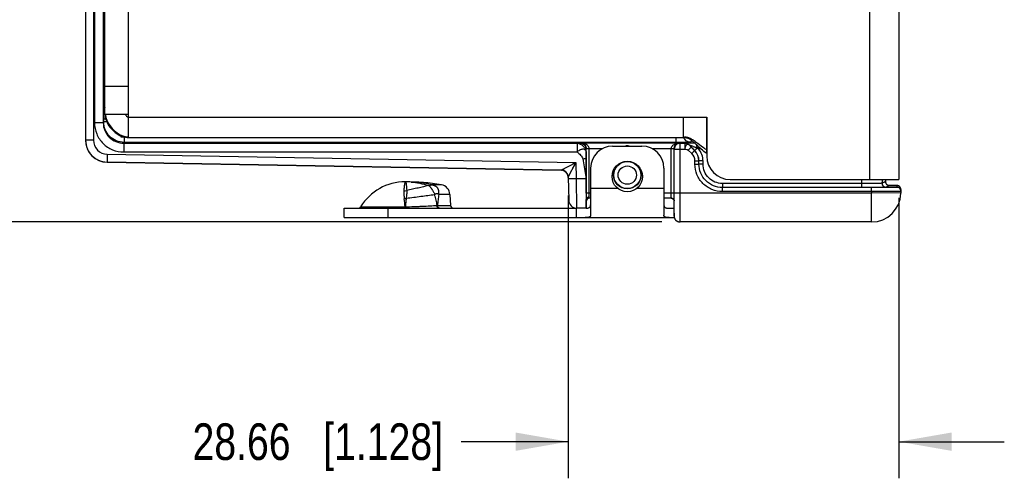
# Model space of a CAD drawing. Header units: inches. Extents: x 0 to 22, y 0 to 17.
# Tile 3 of 59: x 3.4 to 6.8, y 3.9 to 5.4. Entities that reach past the tile are written whole.
import ezdxf

# ---------------------------------------------------------------- set-up
doc = ezdxf.new("R2010")
doc.units = ezdxf.units.IN
doc.header["$LTSCALE"] = 1.21
doc.header["$MEASUREMENT"] = 0
doc.layers.get('0').update_dxf_attribs({"linetype": 'CONTINUOUS'})
for name, color, linetype in [('02___PRT_ALL_AXES', 7, 'CONTINUOUS'), ('03___PRT_ALL_CURVES', 7, 'CONTINUOUS'), ('DIMENSIONS', 7, 'CONTINUOUS'), ('FEATURES', 7, 'CONTINUOUS')]:
    doc.layers.add(name, color=color, linetype=linetype)
doc.styles.get("Standard").update_dxf_attribs({"font": 'txt', "width": 0.8})
doc.dimstyles.new('DIMSTYLE_2', dxfattribs={"dimtxt": 0.125, "dimasz": 0.18, "dimexe": 0.125, "dimexo": 0.0625, "dimgap": 0.0625, "dimtad": 0, "dimtih": 1, "dimtoh": 1, "dimzin": 0, "dimdsep": 46, "dimtxsty": 'STANDARD', "dimblk": '_FILLED', "dimblk1": '_FILLED', "dimblk2": '_FILLED', "dimcen": 0.09, "dimazin": 0, "dimtp": 0.01, "dimtm": 0.01, "dimtfac": 1, "dimtofl": 0, "dimtmove": 0, "dimatfit": 3, "dimldrblk": '_FILLED', "dimfxl": 1, "dimtolj": 1, "dimtzin": 0, "dimarcsym": 0})

# ---------------------------------------------------------------- blocks, each defined once
blk = doc.blocks.new('_FILLED')
at = {"color": 0, "linetype": 'BYBLOCK'}
blk.add_solid([(0, 0), (-1, 0.174), (-1, -0.174)], dxfattribs=at)
blk = doc.blocks.new('*D11')
at = {"layer": 'DIMENSIONS', "color": 2, "linetype": 'CONTINUOUS'}
for p, q in [((3.4175, 5.8041), (2.605, 5.8041)), ((2.73, 5.8041), (2.73, 5.3938)), ((2.73, 4.7336), (2.73, 5.1438)), ((5.5864, 4.7336), (2.605, 4.7336))]:
    blk.add_line(p, q, dxfattribs=at)
at = {"layer": 'DIMENSIONS', "color": 2, "linetype": 'CONTINUOUS', "xscale": 0.18, "yscale": 0.18, "zscale": 0.18}
for p, rotation in [((2.73, 5.8041), 90.0001115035), ((2.73, 4.7336), 270)]:
    blk.add_blockref('_FILLED', p, dxfattribs=dict(at, rotation=rotation))
at = {"layer": 'DIMENSIONS', "color": 2, "linetype": 'CONTINUOUS', "insert": (2.73, 5.3313), "char_height": 0.125, "width": 1.325, "attachment_point": 2, "line_spacing_factor": 0.9}
blk.add_mtext('27.19{\\ftxt.shx;\\W1.000000;\\H0.125000; }[1.071]', dxfattribs=at)
blk = doc.blocks.new('*D12')
at = {"layer": 'DIMENSIONS', "color": 2, "linetype": 'CONTINUOUS'}
for p, q in [((5.5864, 8.2026), (1.4004, 8.2025)), ((1.5254, 8.2025), (1.5254, 6.593)), ((1.5254, 4.7335), (1.5254, 6.343)), ((5.5864, 4.7336), (1.4004, 4.7335))]:
    blk.add_line(p, q, dxfattribs=at)
at = {"layer": 'DIMENSIONS', "color": 2, "linetype": 'CONTINUOUS', "xscale": 0.18, "yscale": 0.18, "zscale": 0.18}
for p, rotation in [((1.5254, 8.2025), 90.0000921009), ((1.5254, 4.7335), 270)]:
    blk.add_blockref('_FILLED', p, dxfattribs=dict(at, rotation=rotation))
at = {"layer": 'DIMENSIONS', "color": 2, "linetype": 'CONTINUOUS', "insert": (1.5254, 6.5305), "char_height": 0.125, "width": 1.325, "attachment_point": 2, "line_spacing_factor": 0.9}
blk.add_mtext('88.11{\\ftxt.shx;\\W1.000000;\\H0.125000; }[3.469]', dxfattribs=at)
blk = doc.blocks.new('*D13')
at = {"layer": 'DIMENSIONS', "color": 2, "linetype": 'CONTINUOUS'}
for p, q in [((5.2677, 4.8237), (5.2677, 3.8586)), ((6.396, 4.8161), (6.396, 3.8586)), ((5.2677, 3.9836), (4.9025, 3.9836)), ((6.396, 3.9836), (6.756, 3.9836))]:
    blk.add_line(p, q, dxfattribs=at)
at = {"layer": 'DIMENSIONS', "color": 2, "linetype": 'CONTINUOUS', "xscale": 0.18, "yscale": 0.18, "zscale": 0.18}
blk.add_blockref('_FILLED', (5.2677, 3.9836), dxfattribs=at)
at = {"layer": 'DIMENSIONS', "color": 2, "linetype": 'CONTINUOUS', "xscale": 0.18, "yscale": 0.18, "zscale": 0.18, "rotation": 180}
blk.add_blockref('_FILLED', (6.396, 3.9836), dxfattribs=at)
at = {"layer": 'DIMENSIONS', "color": 2, "linetype": 'CONTINUOUS', "insert": (4.84, 4.0461), "char_height": 0.125, "width": 1.325, "attachment_point": 3, "line_spacing_factor": 0.9}
blk.add_mtext('28.66{\\ftxt.shx;\\W1.000000;\\H0.125000; }[1.128]', dxfattribs=at)

msp = doc.modelspace()

# ---------------------------------------------------------------- linework, layer by layer
at = {"color": 3, "linetype": 'CONTINUOUS'}
for p, q in [((6.296, 8.0576), (6.296, 4.8786)), ((6.396, 8.0576), (6.396, 4.8786)), ((3.766, 5.0216), (3.766, 7.9146)), ((3.686, 5.1016), (3.686, 7.8346)), ((3.686, 5.1966), (3.766, 5.1966)), ((3.686, 5.1016), (3.766, 5.1016)), ((3.766, 5.0916), (5.74, 5.0916)), ((5.661, 5.0216), (5.661, 5.0916)), ((5.74, 5.0916), (5.74, 4.9586)), ((3.7657, 5.0216), (5.661, 5.0216)), ((5.82, 4.8786), (6.396, 4.8786))]:
    msp.add_line(p, q, dxfattribs=at)
at = {"color": 7, "linetype": 'CONTINUOUS'}
for p, q in [((3.62, 7.9233), (3.62, 5.0128)), ((3.647, 7.9233), (3.647, 5.0128)), ((3.6502, 7.8636), (3.6502, 5.0725)), ((3.6802, 7.8636), (3.6802, 5.0725)), ((3.6835, 5.3554), (3.6835, 5.4113)), ((3.6835, 5.3991), (3.6847, 5.3991)), ((3.6835, 5.3861), (3.6846, 5.3861)), ((3.6846, 5.3861), (3.6846, 5.3694)), ((3.6847, 5.399), (3.6847, 5.3991)), ((3.686, 5.3682), (3.6835, 5.3703)), ((3.686, 5.2559), (3.6836, 5.2539)), ((3.6831, 5.1605), (3.6834, 5.1819)), ((3.6834, 5.1819), (3.686, 5.1871)), ((3.6821, 5.134), (3.683, 5.1358)), ((3.683, 5.1419), (3.683, 5.1358)), ((3.683, 5.1419), (3.686, 5.1419)), ((3.683, 5.1358), (3.686, 5.1358)), ((3.6802, 5.0725), (3.6817, 5.0753)), ((3.6817, 5.084), (3.6817, 5.0916)), ((3.6817, 5.0753), (3.6817, 5.084)), ((3.6892, 5.084), (3.6817, 5.084)), ((3.6927, 5.0753), (3.6817, 5.0753)), ((3.6886, 5.1016), (3.6896, 5.1016)), ((3.6986, 5.1016), (3.6979, 5.1016)), ((3.6802, 5.0725), (3.6502, 5.0725)), ((3.647, 5.0128), (3.62, 5.0128)), ((3.741, 5.0231), (3.741, 5.0265)), ((3.7516, 5.0231), (3.7516, 5.0053)), ((5.6344, 5.0216), (5.6344, 5.0053)), ((5.6844, 5.0062), (5.6893, 5.0111)), ((3.7502, 5.0025), (3.7516, 5.0053)), ((3.7502, 5.0025), (5.2985, 5.0025)), ((3.7502, 5.0025), (3.7502, 4.9725)), ((5.6344, 5.0053), (3.7516, 5.0053)), ((5.2985, 5.0025), (5.3086, 5.0028)), ((5.2985, 5.0025), (5.2985, 4.9725)), ((5.3086, 5.0028), (5.3092, 5.0039)), ((5.3092, 5.0039), (5.6488, 5.0039)), ((5.3285, 4.9725), (5.3286, 4.9828)), ((5.3286, 4.9828), (5.3289, 4.9833)), ((5.3289, 4.9833), (5.3288, 4.9849)), ((5.3389, 4.9839), (5.3289, 4.9837)), ((5.3389, 4.9833), (5.3289, 4.9833)), ((5.3289, 4.8316), (5.3289, 4.9833)), ((5.3389, 4.9839), (5.3843, 4.9839)), ((5.3389, 4.8316), (5.3389, 4.9833)), ((5.5536, 4.9839), (5.6191, 4.9839)), ((5.6291, 4.9837), (5.6191, 4.9839)), ((5.6291, 4.9833), (5.6191, 4.9833)), ((5.6191, 4.8316), (5.6191, 4.9833)), ((5.6291, 4.9833), (5.6296, 4.9823)), ((5.6291, 4.8316), (5.6291, 4.9833)), ((5.6296, 4.9823), (5.6656, 4.9823)), ((5.6296, 4.8336), (5.6296, 4.9823)), ((5.6692, 5.0055), (5.6344, 5.0053)), ((5.6488, 5.0039), (5.6496, 5.0023)), ((5.6496, 5.0023), (5.6656, 5.0023)), ((5.6496, 4.8336), (5.6496, 5.0023)), ((5.6693, 5.0019), (5.6656, 5.0023)), ((5.6656, 5.0023), (5.6656, 4.9823)), ((5.6656, 5.0023), (5.6656, 5.0023)), ((5.687, 4.989), (5.6773, 4.9792)), ((5.6892, 4.9673), (5.6773, 4.9792)), ((5.6797, 4.9964), (5.6795, 4.9966)), ((5.6991, 4.9771), (5.6797, 4.9965)), ((5.6797, 4.9965), (5.6797, 4.9964)), ((5.6797, 4.9964), (5.687, 4.989)), ((5.699, 4.977), (5.687, 4.989)), ((5.6892, 4.9673), (5.699, 4.977)), ((5.6991, 4.9771), (5.699, 4.977)), ((5.7072, 4.9852), (5.6991, 4.9771)), ((5.7125, 4.9829), (5.7125, 4.9906)), ((5.721, 4.9829), (5.7125, 4.9829)), ((3.6941, 4.9648), (3.6937, 4.9378)), ((3.6941, 4.9648), (5.2938, 4.9369)), ((3.7502, 4.9725), (5.2985, 4.9725)), ((5.317, 4.949), (5.3282, 4.8806)), ((5.3283, 4.949), (5.3282, 4.8806)), ((5.3285, 4.9725), (5.3283, 4.949)), ((5.6998, 4.9417), (5.7136, 4.9417)), ((5.6998, 4.9311), (5.6998, 4.9417)), ((5.7136, 4.9311), (5.7136, 4.9417)), ((5.7137, 4.9417), (5.7136, 4.9417)), ((5.7275, 4.9417), (5.7137, 4.9417)), ((5.7137, 4.9312), (5.7137, 4.9417)), ((5.7275, 4.9312), (5.7275, 4.9417)), ((3.6937, 4.9378), (5.2432, 4.9108)), ((5.2432, 4.9102), (3.6937, 4.9373)), ((5.2432, 4.9108), (5.2938, 4.9369)), ((5.2432, 4.9108), (5.2471, 4.9128)), ((5.2471, 4.9128), (5.2517, 4.9152)), ((5.2579, 4.9184), (5.2652, 4.9222)), ((5.2677, 4.8862), (5.2938, 4.9369)), ((5.2834, 4.9315), (5.2938, 4.9369)), ((5.2938, 4.9369), (5.2948, 4.8812)), ((5.6998, 4.9311), (5.7136, 4.9311)), ((5.7136, 4.9311), (5.7137, 4.9312)), ((5.7275, 4.9312), (5.7137, 4.9312)), ((5.2677, 4.8862), (5.2682, 4.8872)), ((5.2677, 4.8862), (5.2691, 4.8077)), ((5.2948, 4.8812), (5.2678, 4.8807)), ((5.2682, 4.8872), (5.2721, 4.8948)), ((5.3282, 4.8806), (5.2948, 4.8812)), ((5.2948, 4.8812), (5.2956, 4.7811)), ((6.2686, 4.8786), (6.2686, 4.8512)), ((6.3386, 4.8786), (6.3386, 4.8657)), ((6.3503, 4.8786), (6.3503, 4.8715)), ((6.3503, 4.8786), (6.3503, 4.8715)), ((4.711, 4.8706), (4.7113, 4.8706)), ((4.711, 4.8706), (4.7113, 4.8705)), ((4.711, 4.8706), (4.7113, 4.8705)), ((4.7913, 4.8582), (4.7901, 4.8581)), ((4.7913, 4.8582), (4.804, 4.8602)), ((4.8343, 4.8603), (4.804, 4.8603)), ((4.804, 4.8602), (4.804, 4.8603)), ((6.3028, 4.8511), (5.7936, 4.8511)), ((5.7936, 4.8373), (5.7936, 4.8511)), ((6.2686, 4.865), (5.7937, 4.865)), ((5.7937, 4.865), (5.7937, 4.8512)), ((6.3028, 4.8373), (6.3028, 4.8511)), ((6.311, 4.8511), (6.3028, 4.8511)), ((6.3145, 4.8513), (6.3029, 4.8513)), ((6.3503, 4.8715), (6.3386, 4.8657)), ((6.3503, 4.8715), (6.3503, 4.8715)), ((6.364, 4.8578), (6.3523, 4.8519)), ((6.3598, 4.8585), (6.3624, 4.8585)), ((6.3623, 4.8579), (6.364, 4.8578)), ((6.3624, 4.8585), (6.3638, 4.8585)), ((6.3891, 4.858), (6.389, 4.8519)), ((6.4029, 4.844), (6.4027, 4.8318)), ((4.8115, 4.8279), (4.8102, 4.8263)), ((4.8244, 4.829), (4.8255, 4.8277)), ((4.8635, 4.8277), (4.8255, 4.8277)), ((5.344, 4.8316), (5.3289, 4.8316)), ((5.329, 4.7811), (5.329, 4.8106)), ((5.339, 4.8184), (5.3389, 4.8316)), ((5.339, 4.8146), (5.339, 4.8184)), ((5.344, 4.8146), (5.339, 4.8146)), ((5.6291, 4.8316), (5.594, 4.8316)), ((5.6193, 4.8146), (5.594, 4.8146)), ((5.6189, 4.815), (5.6191, 4.8316)), ((5.6289, 4.8053), (5.6291, 4.8316)), ((5.6296, 4.8336), (6.3027, 4.8336)), ((6.3028, 4.8373), (5.7936, 4.8373)), ((6.3028, 4.8373), (6.3027, 4.8336)), ((6.4027, 4.8318), (6.3027, 4.8336)), ((6.3027, 4.7336), (6.3027, 4.8336)), ((4.5588, 4.7853), (4.7107, 4.7853)), ((4.7107, 4.7853), (4.7113, 4.7853)), ((4.7107, 4.7806), (4.7107, 4.7811)), ((4.7112, 4.7806), (4.7113, 4.7853)), ((4.8213, 4.79), (4.8655, 4.79)), ((5.329, 4.7806), (5.2956, 4.7811)), ((5.6289, 4.7636), (5.6289, 4.8053)), ((5.6289, 4.8052), (5.6289, 4.8053)), ((5.6293, 4.7656), (5.6295, 4.8052)), ((5.6295, 4.8052), (5.6295, 4.8057)), ((5.6289, 4.7536), (5.6293, 4.7656)), ((5.6289, 4.7636), (5.6289, 4.7635)), ((5.6289, 4.7636), (5.6289, 4.7539)), ((5.6289, 4.7635), (5.6289, 4.7557)), ((5.6289, 4.7539), (5.6289, 4.7536)), ((5.647, 4.7336), (5.6489, 4.7336)), ((6.3027, 4.7336), (5.6489, 4.7336))]:
    msp.add_line(p, q, dxfattribs=at)
at = {"color": 3, "linetype": 'CONTINUOUS'}
msp.add_lwpolyline([(3.7427, 5.0265), (3.7493, 5.0241), (3.7617, 5.0217), (3.7657, 5.0216)], dxfattribs=at)
at = {"color": 7, "linetype": 'CONTINUOUS'}
for points in [[(5.2721, 4.8948), (5.2791, 4.9083), (5.2835, 4.9168), (5.2885, 4.9265), (5.2938, 4.9369)], [(6.3606, 4.8582), (6.3585, 4.8589), (6.3562, 4.8602), (6.3541, 4.8621), (6.3522, 4.8645), (6.3509, 4.8673), (6.3503, 4.8706), (6.3503, 4.8715)], [(6.3816, 4.8583), (6.3799, 4.8583), (6.3779, 4.8584), (6.3756, 4.8584), (6.3731, 4.8584), (6.3704, 4.8585), (6.3674, 4.8585), (6.3641, 4.8585), (6.3596, 4.8586)], [(6.3624, 4.8579), (6.3625, 4.8579), (6.3624, 4.8579), (6.3619, 4.858), (6.3606, 4.8582)], [(6.3858, 4.8582), (6.3846, 4.8582), (6.3832, 4.8583), (6.3816, 4.8583)], [(6.395, 4.8567), (6.3923, 4.8576), (6.3908, 4.8579), (6.3899, 4.858), (6.3893, 4.8581), (6.3886, 4.8581), (6.3878, 4.8581), (6.3869, 4.8582), (6.3858, 4.8582)], [(6.4029, 4.844), (6.4025, 4.8476), (6.4007, 4.8517), (6.398, 4.8547), (6.395, 4.8567)], [(5.6193, 4.8146), (5.6214, 4.8143), (5.6245, 4.813), (5.6271, 4.8105), (5.6286, 4.8074), (5.6289, 4.8052)], [(5.6286, 4.8074), (5.6286, 4.8074), (5.6289, 4.8052)], [(5.6289, 4.7557), (5.6289, 4.7544), (5.6289, 4.7535), (5.6289, 4.7524), (5.629, 4.7512), (5.6292, 4.75), (5.6295, 4.7487), (5.6298, 4.7475), (5.6303, 4.7461)], [(5.6303, 4.7461), (5.6309, 4.7449), (5.6315, 4.7436), (5.6323, 4.7424), (5.6332, 4.7412), (5.6341, 4.7401), (5.6352, 4.739), (5.6364, 4.738), (5.6376, 4.737), (5.639, 4.7362), (5.6404, 4.7354), (5.642, 4.7348), (5.6436, 4.7343), (5.6453, 4.7339), (5.6471, 4.7336), (5.6489, 4.7336)]]:
    msp.add_lwpolyline(points, dxfattribs=at)
for radius in [0.047, 0.0462, 0.0312]:
    msp.add_circle((5.469, 4.8936), radius, dxfattribs=at)
for centre, radius, start, end in [((7.9209, 5.1421), 4.2379, 179.7509, 180.0024), ((8.3829, 5.0856), 4.7013, 179.669, 179.9273), ((3.6948, 5.0128), 0.0748, 180.008, 182.9613), ((3.695, 5.0123), 0.075, 180, 269), ((3.6953, 5.0128), 0.0753, 182.9632, 192.1375), ((3.695, 5.0128), 0.048, 179.9994, 268.9984), ((5.6845, 5.0312), 0.0251, 203.1697, 215.9905), ((5.6844, 5.0312), 0.025, 216.0025, 269.9802), ((3.6946, 5.0127), 0.0747, 192.1486, 193.2814), ((3.6947, 5.0127), 0.0747, 193.2815, 193.5986), ((3.695, 5.0128), 0.075, 193.6056, 201.2518), ((3.6949, 5.0128), 0.0749, 201.2534, 206.8242), ((3.6952, 5.0129), 0.0752, 206.8347, 215.8081), ((5.3089, 4.9833), 0.03, 359.9991, 0.992), ((5.469, 4.936), 0.057, 83.8513, 96.5501), ((5.649, 4.9833), 0.03, 179.0082, 180.0006), ((5.6656, 4.9822), 0.0201, 76.0183, 89.9551), ((5.658, 5.7052), 0.6997, 270.924, 271.4767), ((5.6636, 4.9417), 0.05, 0.0019, 44.9981), ((5.6638, 4.9417), 0.05, 359.9976, 45.0024), ((5.0838, 3.5776), 1.5395, 65.8972, 66.1104), ((5.6637, 4.9417), 0.0638, 0.0001, 40.1891), ((3.6949, 5.0127), 0.0748, 215.8145, 219.8095), ((3.6951, 5.0129), 0.0752, 219.8195, 229.7812), ((3.6948, 5.0126), 0.0748, 229.7918, 232.3451), ((3.6951, 5.013), 0.0752, 232.3566, 243.5295), ((3.695, 5.0128), 0.075, 243.5485, 269), ((5.6636, 4.9417), 0.0362, 0.0025, 44.9975), ((5.2427, 4.8858), 0.025, 47.977, 88.9945), ((5.2427, 4.8858), 0.025, 47.9594, 89.0009), ((5.2427, 4.8852), 0.025, 1.0022, 89.0001), ((4.7059, 4.8995), 0.0595, 269.9943, 279.9029), ((4.711, 4.4434), 0.4271, 85.7985, 89.9642), ((4.7109, 4.6196), 0.251, 85.3761, 89.9307), ((4.7103, 4.437), 0.4336, 77.5215, 85.7732), ((6.3523, 4.8657), 0.0138, 180.007, 269.986), ((6.3639, 4.8715), 0.0136, 200.7172, 204.9499), ((6.3641, 4.8716), 0.0139, 205.0226, 224.1509), ((6.364, 4.8715), 0.0137, 224.215, 226.8166), ((6.364, 4.8714), 0.0136, 246.8537, 248.7874), ((6.389, 4.8381), 0.0138, 359.0011, 90.001), ((6.3892, 4.8444), 0.0136, 66.6558, 68.4277), ((6.3892, 4.8442), 0.0137, 40.7729, 46.5783), ((6.3891, 4.8442), 0.0139, 26.0729, 40.7488), ((6.3892, 4.8443), 0.0137, 18.5434, 26.0324), ((4.7013, 4.8866), 0.0741, 275.0398, 280.0358), ((4.3237, 4.759), 0.3878, 3.8885, 7.9613), ((5.2961, 4.8081), 0.027, 181, 269), ((7.2173, 4.8289), 1.8884, 179.92, 180.5542), ((5.339, 4.8046), 0.01, 90, 180), ((5.6189, 4.8048), 0.0101, 80.0032, 89.8308), ((-2.8839, 4.833), 8.5135, 359.81626, 0.00386), ((6.3027, 4.8336), 0.1, 270, 359), ((4.5503, 4.7906), 0.01, 270, 328.5015), ((3.5213, 4.7861), 1.1894, 359.7612, 359.9636), ((4.7977, 5.5462), 0.7566, 271.622, 271.7818), ((4.8755, 4.7906), 0.01, 183, 270), ((5.649, 4.7536), 0.0201, 180.0564, 197.9164), ((5.649, 4.7536), 0.0201, 198.0219, 215.7184), ((5.649, 4.7536), 0.0201, 215.8279, 233.6696), ((5.6489, 4.7537), 0.0201, 233.7799, 251.6298), ((5.6489, 4.7537), 0.0201, 251.7401, 269.9402)]:
    msp.add_arc(centre, radius, start, end, dxfattribs=at)
at = {"color": 3, "linetype": 'CONTINUOUS'}
for centre, radius, start, end in [((5.502, 4.7833), 0.2952, 47.2843, 47.5127), ((5.411, 4.6851), 0.4291, 46.5932, 47.2483), ((5.3849, 4.5917), 0.5228, 51.8872, 52.1356), ((5.0249, 4.1331), 1.1059, 51.7061, 51.8781), ((5.82, 4.9586), 0.08, 180, 270)]:
    msp.add_arc(centre, radius, start, end, dxfattribs=at)
at = {"color": 7, "linetype": 'CONTINUOUS'}
for centre, major_axis, ratio, start_param, end_param in [((3.6834, 5.4113), (0, 0.013), 0.008727, -1.570796, -0.174533), ((3.6847, 5.3861), (0, 0.013), 0.008727, 0, 1.570796), ((3.684, 5.3121), (0, 0.074), 0.008727, 0.944869, 3.812357), ((5.3291, 4.8806), (0, 0.1), 0.008726, 1.570644, 3.041273)]:
    msp.add_ellipse(centre, major_axis=major_axis, ratio=ratio, start_param=start_param, end_param=end_param, dxfattribs=at)
for points in [[(3.6858, 5.1724), (3.6842, 5.1753), (3.6834, 5.1786), (3.6834, 5.1819)], [(3.6858, 5.1209), (3.6834, 5.1248), (3.6821, 5.1294), (3.6821, 5.134)], [(3.683, 5.1358), (3.683, 5.132), (3.684, 5.128), (3.6857, 5.1246)], [(5.6795, 4.9966), (5.6768, 4.9993), (5.6731, 5.0012), (5.6693, 5.0019)], [(5.6797, 4.9965), (5.6772, 4.999), (5.6739, 5.0009), (5.6704, 5.0017)], [(5.2432, 4.9108), (5.2432, 4.9108), (5.2432, 4.9108), (5.2432, 4.9108), (5.2432, 4.9108)], [(5.2659, 4.895), (5.2645, 4.8986), (5.2623, 4.9018), (5.2595, 4.9043)], [(5.2677, 4.8862), (5.2677, 4.8892), (5.2671, 4.8923), (5.2659, 4.895)], [(6.3503, 4.8715), (6.3503, 4.8699), (6.3506, 4.8682), (6.3512, 4.8667)], [(6.3546, 4.8615), (6.3558, 4.8604), (6.3572, 4.8595), (6.3586, 4.8589)], [(6.359, 4.8587), (6.3606, 4.8581), (6.3623, 4.8578), (6.364, 4.8578)], [(6.3942, 4.857), (6.3926, 4.8576), (6.3909, 4.858), (6.3891, 4.858)], [(6.3986, 4.8542), (6.3974, 4.8553), (6.3961, 4.8562), (6.3946, 4.8569)], [(6.4029, 4.844), (6.4029, 4.8455), (6.4027, 4.8471), (6.4022, 4.8486)], [(5.6289, 4.8053), (5.6289, 4.8065), (5.6286, 4.8079), (5.6281, 4.8091)]]:
    msp.add_open_spline(points, degree=3, dxfattribs=at)
for points, knots in [([(3.6817, 5.1128), (3.6818, 5.1157), (3.6818, 5.1198), (3.6818, 5.1249), (3.6819, 5.128), (3.6819, 5.1304), (3.6819, 5.1322), (3.6821, 5.1333), (3.682, 5.1338), (3.6821, 5.134)], [0, 0, 0, 0, 0.411508, 0.582016, 0.72576, 0.840796, 0.925516, 0.978808, 1, 1, 1, 1]), ([(3.7516, 5.0053), (3.7425, 5.0053), (3.7241, 5.0089), (3.7009, 5.0245), (3.6853, 5.0478), (3.6817, 5.0662), (3.6817, 5.0753)], [0, 0, 0, 0, 0.250008, 0.500002, 0.749995, 1, 1, 1, 1]), ([(3.6502, 5.0725), (3.6502, 5.0595), (3.6554, 5.0332), (3.6777, 4.9999), (3.7109, 4.9777), (3.7372, 4.9725), (3.7502, 4.9725)], [0, 0, 0, 0, 0.249939, 0.500001, 0.750062, 1, 1, 1, 1]), ([(3.6802, 5.0725), (3.6802, 5.0634), (3.6839, 5.045), (3.6994, 5.0217), (3.7227, 5.0061), (3.7411, 5.0025), (3.7502, 5.0025)], [0, 0, 0, 0, 0.249936, 0.499998, 0.75006, 1, 1, 1, 1]), ([(5.2985, 5.0025), (5.3001, 5.0024), (5.3035, 5.0018), (5.3087, 4.9998), (5.3138, 4.9965), (5.3186, 4.9925), (5.3226, 4.9877), (5.3259, 4.9827), (5.3276, 4.9781), (5.3283, 4.9747), (5.3284, 4.9731), (5.3285, 4.9725)], [0, 0, 0, 0, 0.1053, 0.230674, 0.36234, 0.501276, 0.64022, 0.770815, 0.896305, 0.954796, 1, 1, 1, 1]), ([(5.3285, 4.9725), (5.3284, 4.9738), (5.328, 4.9764), (5.3259, 4.9797), (5.3225, 4.9817), (5.3182, 4.9823), (5.3134, 4.9815), (5.3093, 4.9799), (5.3059, 4.9781), (5.3023, 4.9761), (5.2996, 4.9742), (5.2985, 4.9725)], [0, 0, 0, 0, 0.105689, 0.201398, 0.297978, 0.40693, 0.533793, 0.676569, 0.75429, 0.836208, 1, 1, 1, 1]), ([(5.3086, 5.0028), (5.3112, 5.0028), (5.3165, 5.0018), (5.3231, 4.9973), (5.3275, 4.9907), (5.3286, 4.9854), (5.3286, 4.9828)], [0, 0, 0, 0, 0.250084, 0.500171, 0.750077, 1, 1, 1, 1]), ([(5.3288, 4.9849), (5.3286, 4.9881), (5.3267, 4.9938), (5.3213, 4.9998), (5.3153, 5.003), (5.3112, 5.0038), (5.3092, 5.0039)], [0, 0, 0, 0, 0.324542, 0.579903, 0.797862, 1, 1, 1, 1]), ([(5.3389, 4.9839), (5.3388, 4.9857), (5.338, 4.9893), (5.3351, 4.9937), (5.3314, 4.9971), (5.3259, 5.0005), (5.3184, 5.0031), (5.3122, 5.0038), (5.3092, 5.0039)], [0, 0, 0, 0, 0.139659, 0.273271, 0.400932, 0.524533, 0.764338, 1, 1, 1, 1]), ([(5.6191, 4.9839), (5.6191, 4.9857), (5.62, 4.9893), (5.6229, 4.9937), (5.6266, 4.9971), (5.6321, 5.0005), (5.6395, 5.0031), (5.6457, 5.0038), (5.6488, 5.0039)], [0, 0, 0, 0, 0.13989, 0.273569, 0.401252, 0.524809, 0.764492, 1, 1, 1, 1]), ([(5.6291, 4.9833), (5.6291, 4.9852), (5.6295, 4.9886), (5.6319, 4.9943), (5.6362, 4.9995), (5.6424, 5.003), (5.6467, 5.0038), (5.6488, 5.0039)], [0, 0, 0, 0, 0.174317, 0.33001, 0.585747, 0.801233, 1, 1, 1, 1]), ([(5.6496, 5.0023), (5.647, 5.0023), (5.6417, 5.0012), (5.6351, 4.9968), (5.6306, 4.9901), (5.6296, 4.9849), (5.6296, 4.9823)], [0, 0, 0, 0, 0.250039, 0.500019, 0.749987, 1, 1, 1, 1]), ([(5.6992, 5.0029), (5.6972, 5.0029), (5.6932, 5.0028), (5.6874, 5.0028), (5.682, 5.0028), (5.677, 5.0027), (5.6732, 5.0026), (5.6705, 5.0026), (5.6689, 5.0025), (5.6676, 5.0025), (5.6667, 5.0024), (5.6661, 5.0024), (5.6658, 5.0024), (5.6657, 5.0023), (5.6656, 5.0023), (5.6656, 5.0023)], [0, 0, 0, 0, 0.179256, 0.352347, 0.516369, 0.667243, 0.799216, 0.855799, 0.904612, 0.944499, 0.974308, 0.98509, 0.992999, 0.997969, 1, 1, 1, 1]), ([(5.6688, 4.9942), (5.6678, 4.9926), (5.6662, 4.9887), (5.6656, 4.9845), (5.6656, 4.9823)], [0, 0, 0, 0, 0.471809, 1, 1, 1, 1]), ([(5.6656, 4.9823), (5.6666, 4.9822), (5.6706, 4.9821), (5.6752, 4.9813), (5.6773, 4.9792)], [0, 0, 0, 0, 0.260669, 1, 1, 1, 1]), ([(5.6761, 4.9984), (5.6754, 4.9985), (5.674, 4.9985), (5.6713, 4.9973), (5.6697, 4.9956), (5.6688, 4.9942)], [0, 0, 0, 0, 0.227085, 0.457718, 1, 1, 1, 1]), ([(5.6844, 5.0062), (5.6844, 5.0061), (5.6841, 5.0061), (5.6837, 5.006), (5.683, 5.006), (5.6816, 5.0059), (5.6792, 5.0058), (5.6772, 5.0057), (5.676, 5.0057)], [0, 0, 0, 0, 0.02366, 0.076732, 0.15946, 0.271514, 0.58131, 1, 1, 1, 1]), ([(5.6797, 4.9964), (5.6795, 4.9966), (5.6784, 4.9975), (5.6771, 4.9982), (5.6761, 4.9984)], [0, 0, 0, 0, 0.224674, 1, 1, 1, 1]), ([(5.7072, 4.9852), (5.7046, 4.9863), (5.7006, 4.988), (5.6954, 4.9902), (5.6915, 4.9918), (5.6884, 4.993), (5.686, 4.994), (5.6843, 4.9947), (5.6827, 4.9954), (5.6815, 4.9959), (5.6807, 4.9961), (5.6802, 4.9963), (5.68, 4.9964), (5.6797, 4.9965), (5.6797, 4.9965)], [0, 0, 0, 0, 0.289594, 0.432556, 0.573199, 0.709816, 0.775531, 0.838514, 0.897016, 0.94826, 0.969224, 0.985633, 0.996308, 1, 1, 1, 1]), ([(5.7072, 4.9852), (5.7072, 4.9862), (5.7071, 4.9899), (5.7069, 4.9936), (5.7066, 4.9963)], [0, 0, 0, 0, 0.272538, 1, 1, 1, 1]), ([(5.2985, 4.9725), (5.3021, 4.9688), (5.3082, 4.9641), (5.3147, 4.9562), (5.3166, 4.9515), (5.317, 4.949)], [0, 0, 0, 0, 0.509508, 0.757073, 1, 1, 1, 1]), ([(5.317, 4.949), (5.3184, 4.9493), (5.321, 4.9496), (5.3246, 4.9498), (5.3267, 4.9498), (5.3283, 4.9494), (5.3283, 4.949)], [0, 0, 0, 0, 0.375004, 0.693333, 0.908456, 1, 1, 1, 1]), ([(5.7936, 4.8373), (5.7814, 4.8373), (5.7568, 4.8422), (5.7256, 4.8631), (5.7047, 4.8943), (5.6998, 4.9189), (5.6998, 4.9311)], [0, 0, 0, 0, 0.249965, 0.499994, 0.750026, 1, 1, 1, 1]), ([(5.7936, 4.8511), (5.7832, 4.8511), (5.7622, 4.8553), (5.7356, 4.8731), (5.7178, 4.8997), (5.7136, 4.9207), (5.7136, 4.9311)], [0, 0, 0, 0, 0.249965, 0.499994, 0.750026, 1, 1, 1, 1]), ([(5.7937, 4.8512), (5.7833, 4.8512), (5.7623, 4.8554), (5.7357, 4.8732), (5.7179, 4.8997), (5.7137, 4.9208), (5.7137, 4.9312)], [0, 0, 0, 0, 0.249952, 0.499994, 0.750038, 1, 1, 1, 1]), ([(5.7937, 4.865), (5.7851, 4.865), (5.7677, 4.8684), (5.7457, 4.8831), (5.731, 4.9052), (5.7275, 4.9226), (5.7275, 4.9312)], [0, 0, 0, 0, 0.249952, 0.499994, 0.750038, 1, 1, 1, 1]), ([(4.7059, 4.84), (4.7059, 4.839), (4.7058, 4.8369), (4.7058, 4.8338), (4.7059, 4.8306), (4.7062, 4.826), (4.7069, 4.8201), (4.7075, 4.8152), (4.7078, 4.8127)], [0, 0, 0, 0, 0.109796, 0.223971, 0.34258, 0.465599, 0.724548, 1, 1, 1, 1]), ([(4.711, 4.8706), (4.7109, 4.8706), (4.7109, 4.8705), (4.7108, 4.8705), (4.7108, 4.8704), (4.7107, 4.8703), (4.7106, 4.87), (4.7105, 4.8698), (4.7103, 4.8694), (4.7102, 4.869), (4.71, 4.8684), (4.7097, 4.8674), (4.7094, 4.8661), (4.7091, 4.8645), (4.7087, 4.8627), (4.7083, 4.8606), (4.7078, 4.8574), (4.7072, 4.8528), (4.7065, 4.8467), (4.7061, 4.8423), (4.7059, 4.84)], [0, 0, 0, 0, 0.002842, 0.004747, 0.007053, 0.012976, 0.020745, 0.03041, 0.041994, 0.055508, 0.070957, 0.107661, 0.152059, 0.204085, 0.263666, 0.330724, 0.405157, 0.575723, 0.774442, 1, 1, 1, 1]), ([(4.711, 4.8706), (4.7111, 4.8706), (4.7113, 4.8705), (4.7116, 4.8704), (4.712, 4.8702), (4.7123, 4.8698), (4.7126, 4.8693), (4.7128, 4.869), (4.7129, 4.8687)], [0, 0, 0, 0, 0.098528, 0.197368, 0.412579, 0.536806, 0.675137, 1, 1, 1, 1]), ([(4.7129, 4.8687), (4.713, 4.8684), (4.7132, 4.8679), (4.7135, 4.8669), (4.7137, 4.8659), (4.714, 4.8643), (4.7144, 4.8619), (4.7147, 4.8586), (4.7151, 4.8549), (4.7154, 4.8506), (4.7158, 4.8459), (4.716, 4.8426), (4.7162, 4.8408)], [0, 0, 0, 0, 0.029401, 0.063057, 0.101083, 0.143549, 0.241941, 0.358347, 0.492654, 0.644656, 0.813949, 1, 1, 1, 1]), ([(4.7162, 4.8408), (4.7162, 4.8399), (4.7163, 4.8379), (4.7163, 4.8348), (4.7161, 4.8316), (4.7158, 4.827), (4.7152, 4.821), (4.7146, 4.8161), (4.7142, 4.8136)], [0, 0, 0, 0, 0.105865, 0.21817, 0.336422, 0.460131, 0.721976, 1, 1, 1, 1]), ([(4.7901, 4.8581), (4.7844, 4.8566), (4.7727, 4.8537), (4.7546, 4.8494), (4.7356, 4.8451), (4.7227, 4.8423), (4.7162, 4.8408)], [0, 0, 0, 0, 0.231262, 0.477986, 0.735848, 1, 1, 1, 1]), ([(4.7312, 4.8697), (4.7411, 4.8689), (4.761, 4.8662), (4.7804, 4.8612), (4.7901, 4.8581)], [0, 0, 0, 0, 0.49595, 1, 1, 1, 1]), ([(4.7913, 4.8582), (4.7917, 4.8579), (4.7924, 4.8572), (4.7936, 4.8561), (4.7947, 4.8548), (4.7959, 4.8534), (4.7972, 4.8518), (4.7985, 4.8501), (4.7998, 4.8483), (4.8011, 4.8464), (4.8025, 4.8444), (4.8044, 4.8415), (4.8068, 4.8378), (4.8094, 4.833), (4.8109, 4.8297), (4.8115, 4.8279)], [0, 0, 0, 0, 0.039285, 0.082686, 0.130083, 0.181349, 0.236293, 0.294577, 0.3559, 0.420118, 0.487046, 0.556315, 0.700293, 0.849087, 1, 1, 1, 1]), ([(4.804, 4.8602), (4.8048, 4.86), (4.8066, 4.8596), (4.8087, 4.8589), (4.8104, 4.8583), (4.8116, 4.8577), (4.8128, 4.8571), (4.814, 4.8564), (4.8151, 4.8557), (4.8162, 4.855), (4.8172, 4.8542), (4.8182, 4.8533), (4.819, 4.8523), (4.8199, 4.8514), (4.8206, 4.8504), (4.8213, 4.8493), (4.8219, 4.8482), (4.8227, 4.8467), (4.8235, 4.8447), (4.8242, 4.8423), (4.8246, 4.8397), (4.8248, 4.8371), (4.8249, 4.8344), (4.8247, 4.8317), (4.8245, 4.8299), (4.8244, 4.829)], [0, 0, 0, 0, 0.06325, 0.127021, 0.159023, 0.191143, 0.223254, 0.255142, 0.286998, 0.319066, 0.350608, 0.38112, 0.411242, 0.441384, 0.471513, 0.50159, 0.531629, 0.561651, 0.621742, 0.682171, 0.743364, 0.805693, 0.869229, 0.933959, 1, 1, 1, 1]), ([(6.3386, 4.8657), (6.3384, 4.8656), (6.3379, 4.8656), (6.3368, 4.8655), (6.3351, 4.8655), (6.3327, 4.8654), (6.3297, 4.8653), (6.3246, 4.8653), (6.317, 4.8652), (6.3066, 4.8651), (6.2947, 4.865), (6.2819, 4.865), (6.2731, 4.865), (6.2686, 4.865)], [0, 0, 0, 0, 0.006474, 0.022253, 0.047226, 0.081166, 0.123762, 0.174613, 0.299092, 0.449922, 0.621419, 0.807112, 1, 1, 1, 1]), ([(6.389, 4.8519), (6.389, 4.8518), (6.3888, 4.8518), (6.3886, 4.8518), (6.3881, 4.8518), (6.3875, 4.8517), (6.3867, 4.8517), (6.3852, 4.8517), (6.383, 4.8516), (6.3798, 4.8515), (6.3759, 4.8515), (6.3715, 4.8514), (6.3644, 4.8513), (6.3543, 4.8513), (6.3409, 4.8512), (6.3263, 4.8511), (6.3162, 4.8511), (6.311, 4.8511)], [0, 0, 0, 0, 0.001262, 0.004816, 0.010697, 0.018897, 0.029404, 0.042197, 0.074523, 0.115608, 0.165103, 0.222585, 0.28757, 0.437767, 0.610587, 0.800149, 1, 1, 1, 1]), ([(6.3523, 4.8519), (6.3523, 4.8519), (6.352, 4.8519), (6.3514, 4.8518), (6.3506, 4.8518), (6.3488, 4.8517), (6.3459, 4.8516), (6.3416, 4.8516), (6.3362, 4.8515), (6.3297, 4.8514), (6.3224, 4.8514), (6.3173, 4.8513), (6.3145, 4.8513)], [0, 0, 0, 0, 0.006542, 0.021178, 0.0439, 0.074632, 0.159671, 0.275063, 0.419111, 0.589688, 0.784277, 1, 1, 1, 1]), ([(6.3638, 4.8585), (6.3657, 4.8585), (6.3693, 4.8585), (6.3743, 4.8584), (6.3787, 4.8583), (6.3823, 4.8583), (6.3848, 4.8582), (6.3865, 4.8582), (6.3874, 4.8581), (6.3881, 4.8581), (6.3887, 4.8581), (6.3889, 4.858), (6.3891, 4.858), (6.3891, 4.858)], [0, 0, 0, 0, 0.224939, 0.42448, 0.59669, 0.739897, 0.852732, 0.897409, 0.934114, 0.962757, 0.983285, 0.995664, 1, 1, 1, 1]), ([(4.7142, 4.8136), (4.7136, 4.809), (4.7125, 4.7996), (4.7117, 4.7902), (4.7113, 4.7853)], [0, 0, 0, 0, 0.485175, 1, 1, 1, 1]), ([(4.8102, 4.8263), (4.8029, 4.8252), (4.7878, 4.823), (4.7644, 4.8199), (4.7396, 4.8167), (4.7228, 4.8146), (4.7142, 4.8136)], [0, 0, 0, 0, 0.227444, 0.473727, 0.733305, 1, 1, 1, 1]), ([(4.8102, 4.8263), (4.8112, 4.8234), (4.8132, 4.8174), (4.8163, 4.8053), (4.8181, 4.7961), (4.8191, 4.79)], [0, 0, 0, 0, 0.25017, 0.500185, 1, 1, 1, 1]), ([(4.8115, 4.8279), (4.8116, 4.8281), (4.8119, 4.8283), (4.8122, 4.8286), (4.8126, 4.8288), (4.8132, 4.8292), (4.8139, 4.8295), (4.815, 4.8299), (4.8164, 4.8303), (4.8181, 4.8305), (4.8196, 4.8305), (4.8207, 4.8305), (4.8215, 4.8304), (4.8223, 4.8302), (4.8233, 4.8298), (4.824, 4.8294), (4.8244, 4.829)], [0, 0, 0, 0, 0.03495, 0.069485, 0.103678, 0.137428, 0.20391, 0.269427, 0.39775, 0.522524, 0.643872, 0.703389, 0.762257, 0.820625, 0.878925, 1, 1, 1, 1]), ([(4.8255, 4.8277), (4.825, 4.8246), (4.8241, 4.8183), (4.8226, 4.8058), (4.8218, 4.7964), (4.8213, 4.79)], [0, 0, 0, 0, 0.247928, 0.497558, 1, 1, 1, 1]), ([(5.339, 4.8183), (5.3377, 4.8184), (5.3352, 4.818), (5.3319, 4.8163), (5.3296, 4.8138), (5.329, 4.8116), (5.329, 4.8106)], [0, 0, 0, 0, 0.277216, 0.539647, 0.778843, 1, 1, 1, 1]), ([(5.6193, 4.8146), (5.6192, 4.8146), (5.6189, 4.8146), (5.6189, 4.8149), (5.6189, 4.815)], [0, 0, 0, 0, 0.499881, 1, 1, 1, 1]), ([(5.6281, 4.8091), (5.6274, 4.8105), (5.6253, 4.8132), (5.6222, 4.8146), (5.6206, 4.8148)], [0, 0, 0, 0, 0.496659, 1, 1, 1, 1]), ([(5.6489, 4.7336), (5.6489, 4.7336), (5.6489, 4.7338), (5.649, 4.7341), (5.649, 4.7347), (5.649, 4.7355), (5.6491, 4.7366), (5.6491, 4.7385), (5.6492, 4.7415), (5.6492, 4.7456), (5.6493, 4.7507), (5.6493, 4.7565), (5.6494, 4.7631), (5.6494, 4.7703), (5.6495, 4.7811), (5.6495, 4.7958), (5.6496, 4.8143), (5.6496, 4.8271), (5.6496, 4.8336)], [0, 0, 0, 0, 0.001251, 0.004872, 0.010881, 0.019271, 0.030021, 0.043105, 0.076156, 0.11811, 0.168562, 0.227036, 0.292953, 0.365694, 0.444539, 0.617463, 0.805026, 1, 1, 1, 1]), ([(6.4028, 4.8379), (6.4028, 4.8378), (6.4025, 4.8378), (6.4023, 4.8378), (6.4016, 4.8377), (6.4008, 4.8377), (6.3997, 4.8377), (6.3978, 4.8376), (6.3949, 4.8376), (6.3907, 4.8375), (6.3857, 4.8375), (6.3798, 4.8374), (6.3733, 4.8374), (6.366, 4.8374), (6.3552, 4.8373), (6.3406, 4.8373), (6.322, 4.8373), (6.3093, 4.8373), (6.3028, 4.8373)], [0, 0, 0, 0, 0.001264, 0.004896, 0.010917, 0.019316, 0.030076, 0.043172, 0.07624, 0.118203, 0.168663, 0.227131, 0.293042, 0.365764, 0.444592, 0.617471, 0.805016, 1, 1, 1, 1]), ([(4.7113, 4.7853), (4.7211, 4.7856), (4.7357, 4.786), (4.755, 4.7867), (4.7733, 4.7875), (4.7946, 4.7886), (4.8113, 4.7895), (4.8191, 4.79)], [0, 0, 0, 0, 0.272723, 0.406137, 0.536078, 0.78119, 1, 1, 1, 1]), ([(4.8259, 4.7806), (4.8254, 4.7806), (4.8246, 4.7807), (4.8233, 4.7812), (4.8222, 4.7821), (4.8212, 4.7833), (4.8204, 4.7847), (4.8197, 4.7863), (4.8193, 4.7881), (4.8192, 4.7893), (4.8191, 4.79)], [0, 0, 0, 0, 0.100605, 0.205668, 0.317878, 0.438869, 0.568974, 0.707308, 0.852071, 1, 1, 1, 1]), ([(4.8257, 4.7813), (4.8251, 4.7816), (4.8242, 4.7824), (4.8232, 4.7836), (4.8223, 4.7851), (4.8217, 4.7868), (4.8214, 4.7886), (4.8213, 4.7896), (4.8213, 4.79)], [0, 0, 0, 0, 0.220186, 0.338775, 0.462917, 0.725342, 0.86203, 1, 1, 1, 1]), ([(4.8284, 4.7806), (4.8279, 4.7806), (4.827, 4.7807), (4.8261, 4.781), (4.8257, 4.7813)], [0, 0, 0, 0, 0.491068, 1, 1, 1, 1])]:
    msp.add_open_spline(points, degree=3, knots=knots, dxfattribs=at)
at = {"color": 3, "linetype": 'CONTINUOUS'}
for points, knots in [([(3.686, 5.1016), (3.686, 5.0858), (3.6973, 5.0616), (3.7204, 5.0386), (3.735, 5.0296), (3.7427, 5.0265)], [0, 0, 0, 0, 0.483354, 0.745488, 1, 1, 1, 1]), ([(3.688, 5.1016), (3.6882, 5.0947), (3.6918, 5.0805), (3.7028, 5.0612), (3.7182, 5.0441), (3.7308, 5.035), (3.7375, 5.0314)], [0, 0, 0, 0, 0.2295, 0.481722, 0.744114, 1, 1, 1, 1]), ([(3.7555, 5.1016), (3.7559, 5.1004), (3.757, 5.098), (3.76, 5.0941), (3.7635, 5.0916), (3.766, 5.0916)], [0, 0, 0, 0, 0.245048, 0.515703, 1, 1, 1, 1]), ([(3.7375, 5.0314), (3.7388, 5.0307), (3.7437, 5.0282), (3.7489, 5.0263), (3.7529, 5.0253)], [0, 0, 0, 0, 0.257068, 1, 1, 1, 1]), ([(3.7529, 5.0253), (3.754, 5.025), (3.7583, 5.024), (3.7627, 5.0236), (3.766, 5.0237)], [0, 0, 0, 0, 0.255697, 1, 1, 1, 1]), ([(5.7058, 5.0045), (5.7023, 5.0072), (5.6955, 5.0123), (5.6848, 5.0187), (5.6732, 5.0227), (5.665, 5.0229), (5.661, 5.0224)], [0, 0, 0, 0, 0.267155, 0.515873, 0.753603, 1, 1, 1, 1]), ([(5.7014, 5.001), (5.6983, 5.0038), (5.6923, 5.0091), (5.6826, 5.0159), (5.6722, 5.0205), (5.6647, 5.0216), (5.661, 5.0216)], [0, 0, 0, 0, 0.269051, 0.51956, 0.757899, 1, 1, 1, 1]), ([(5.74, 4.9676), (5.7335, 4.972), (5.7219, 4.9815), (5.7111, 4.9919), (5.7059, 4.9969)], [0, 0, 0, 0, 0.519358, 1, 1, 1, 1]), ([(5.74, 4.98), (5.7372, 4.9816), (5.7268, 4.9879), (5.7173, 4.9955), (5.7102, 5.001)], [0, 0, 0, 0, 0.262632, 1, 1, 1, 1])]:
    msp.add_open_spline(points, degree=3, knots=knots, dxfattribs=at)
at = {"layer": '02___PRT_ALL_AXES', "color": 7, "linetype": 'CONTINUOUS'}
for p, q in [((3.7549, 5.0231), (3.741, 5.0231)), ((5.344, 4.8486), (5.4358, 4.8486)), ((5.5022, 4.8486), (5.594, 4.8486)), ((4.8635, 4.8277), (4.8655, 4.79))]:
    msp.add_line(p, q, dxfattribs=at)
msp.add_circle((5.469, 4.8886), 0.052, dxfattribs=at)
for centre, radius, start, end in [((4.711, 4.6921), 0.1785, 90, 148.5015), ((4.711, 4.1206), 0.75, 80.5349, 90), ((4.8286, 4.8258), 0.035, 3, 80.5349)]:
    msp.add_arc(centre, radius, start, end, dxfattribs=at)
at = {"layer": '03___PRT_ALL_CURVES', "color": 40, "linetype": 'CONTINUOUS'}
for p, q in [((3.686, 5.1016), (3.766, 5.1016)), ((3.766, 5.0216), (3.766, 5.1016)), ((5.661, 5.0216), (5.661, 5.0916)), ((5.74, 4.9676), (5.74, 5.0916))]:
    msp.add_line(p, q, dxfattribs=at)
at = {"layer": 'FEATURES', "color": 7, "linetype": 'CONTINUOUS'}
for p, q in [((5.419, 4.9926), (5.519, 4.9926)), ((5.344, 4.9176), (5.344, 4.7563)), ((5.594, 4.9176), (5.594, 4.7563)), ((4.503, 4.7806), (5.2956, 4.7806)), ((4.503, 4.7486), (4.503, 4.7806)), ((4.653, 4.7486), (4.653, 4.7806)), ((5.294, 4.7806), (5.294, 4.7486)), ((5.6122, 4.7806), (5.6289, 4.7806)), ((4.503, 4.7486), (5.6295, 4.7486))]:
    msp.add_line(p, q, dxfattribs=at)
for centre, radius, start, end in [((5.419, 4.9176), 0.075, 90, 180), ((5.519, 4.9176), 0.075, 0, 90), ((5.3267, 4.837), 0.0565, 272.4074, 273.4399)]:
    msp.add_arc(centre, radius, start, end, dxfattribs=at)
for points, knots in [([(5.33, 4.7807), (5.3311, 4.7807), (5.3332, 4.7809), (5.3358, 4.7814), (5.3375, 4.782), (5.3387, 4.7825), (5.3398, 4.7831), (5.3407, 4.7838), (5.3415, 4.7845), (5.3422, 4.7854), (5.3428, 4.7864), (5.3434, 4.7878), (5.3439, 4.7899), (5.344, 4.7916), (5.344, 4.7926)], [0, 0, 0, 0, 0.159248, 0.300725, 0.365158, 0.425814, 0.483258, 0.538239, 0.591674, 0.644581, 0.69799, 0.752854, 0.86985, 1, 1, 1, 1]), ([(5.594, 4.7926), (5.594, 4.792), (5.594, 4.791), (5.5942, 4.7891), (5.5947, 4.7873), (5.5956, 4.7857), (5.5963, 4.7847), (5.5973, 4.7838), (5.5983, 4.783), (5.5996, 4.7823), (5.601, 4.7818), (5.6025, 4.7814), (5.6042, 4.781), (5.606, 4.7808), (5.6087, 4.7806), (5.6108, 4.7806), (5.6122, 4.7806)], [0, 0, 0, 0, 0.063299, 0.122764, 0.23164, 0.28277, 0.33305, 0.383742, 0.43611, 0.491278, 0.550125, 0.613272, 0.681079, 0.753709, 0.831174, 1, 1, 1, 1]), ([(5.344, 4.7563), (5.344, 4.7556), (5.3439, 4.7546), (5.3434, 4.7534), (5.3429, 4.7525), (5.3422, 4.7518), (5.3414, 4.7511), (5.3405, 4.7506), (5.3394, 4.7501), (5.3381, 4.7497), (5.3367, 4.7493), (5.3352, 4.7491), (5.3336, 4.7489), (5.3318, 4.7487), (5.3292, 4.7486), (5.3272, 4.7486), (5.3258, 4.7486)], [0, 0, 0, 0, 0.092746, 0.136403, 0.179736, 0.224089, 0.270754, 0.320843, 0.375217, 0.43449, 0.499045, 0.569085, 0.644658, 0.725709, 0.812102, 1, 1, 1, 1]), ([(5.6122, 4.7486), (5.6108, 4.7486), (5.6088, 4.7486), (5.6062, 4.7487), (5.6044, 4.7489), (5.6027, 4.7491), (5.6012, 4.7493), (5.5998, 4.7497), (5.5986, 4.7501), (5.5975, 4.7506), (5.5965, 4.7511), (5.5957, 4.7518), (5.5951, 4.7525), (5.5946, 4.7534), (5.5941, 4.7546), (5.594, 4.7556), (5.594, 4.7563)], [0, 0, 0, 0, 0.187898, 0.274291, 0.355342, 0.430915, 0.500955, 0.56551, 0.624783, 0.679157, 0.729246, 0.775911, 0.820264, 0.863597, 0.907254, 1, 1, 1, 1])]:
    msp.add_open_spline(points, degree=3, knots=knots, dxfattribs=at)

# ---------------------------------------------------------------- dimensions: what is measured, and where the dimension line sits
at = {"layer": 'DIMENSIONS', "color": 2, "linetype": 'CONTINUOUS'}
for base, p1, p2, angle, picture, middle in [((1.5254, 8.2025), (5.6489, 4.7336), (5.6489, 8.2026), 90, '*D12', (1.5254, 6.468)), ((2.73, 5.8041), (5.6489, 4.7336), (3.48, 5.8041), 90, '*D11', (2.73, 5.2688)), ((5.2677, 3.9836), (6.396, 4.8786), (5.2677, 4.8862), 180, '*D13', (4.1775, 3.9836))]:
    dim = msp.add_linear_dim(base=base, p1=p1, p2=p2, angle=angle, dimstyle='DIMSTYLE_2', dxfattribs=at)
    dim.commit()
    dim.dimension.update_dxf_attribs({"geometry": picture, "text_midpoint": middle, "dimtype": 160})

doc.saveas('drawing.dxf')
